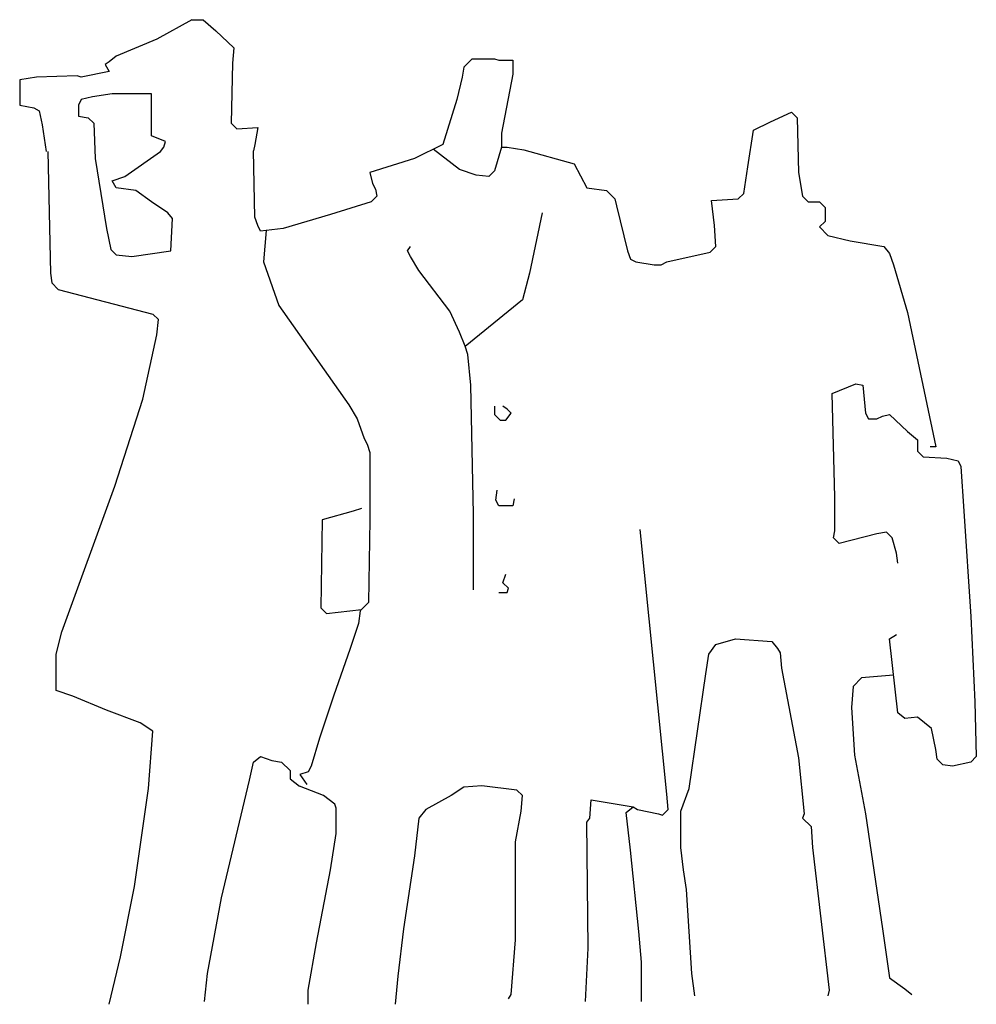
# Model space of a CAD drawing. Extents: x -0.83 to 0.88, y -0.83 to 0.92.
import ezdxf

# ---------------------------------------------------------------- set-up
doc = ezdxf.new("R2010")
doc.units = 0
doc.header["$MEASUREMENT"] = 0
doc.layers.add('HUMANOS', color=1, linetype='CONTINUOUS')

msp = doc.modelspace()

# ---------------------------------------------------------------- linework, layer by layer
at = {"layer": 'HUMANOS'}
for p, q in [((-0.5245, 0.924), (-0.587, 0.889)), ((-0.5245, 0.924), (-0.5045, 0.924)), ((-0.5045, 0.924), (-0.482, 0.904)), ((-0.482, 0.904), (-0.4495, 0.874)), ((-0.587, 0.889), (-0.6595, 0.859)), ((-0.4495, 0.874), (-0.452, 0.8465)), ((-0.672, 0.849), (-0.6795, 0.844)), ((-0.6795, 0.844), (-0.672, 0.8315)), ((-0.6595, 0.859), (-0.672, 0.849)), ((-0.452, 0.8465), (-0.4545, 0.739)), ((-0.0245, 0.854), (-0.0395, 0.839)), ((-0.0245, 0.854), (0.0155, 0.854)), ((0.0155, 0.854), (0.023, 0.8515)), ((0.023, 0.8515), (0.048, 0.8515)), ((0.048, 0.8515), (0.048, 0.8265)), ((-0.672, 0.8315), (-0.722, 0.8215)), ((-0.0395, 0.839), (-0.042, 0.8215)), ((0.048, 0.8265), (0.028, 0.7215)), ((-0.802, 0.8215), (-0.832, 0.8165)), ((-0.832, 0.8165), (-0.832, 0.7715)), ((-0.7295, 0.824), (-0.802, 0.8215)), ((-0.722, 0.8215), (-0.7295, 0.824)), ((-0.042, 0.8215), (-0.052, 0.7815)), ((-0.052, 0.7815), (-0.077, 0.7015)), ((-0.832, 0.7715), (-0.807, 0.7665)), ((-0.807, 0.7665), (-0.797, 0.7615)), ((-0.797, 0.7615), (-0.792, 0.7365)), ((0.508, 0.7415), (0.5455, 0.759)), ((0.5455, 0.759), (0.5555, 0.749)), ((-0.4545, 0.739), (-0.4445, 0.729)), ((0.478, 0.7265), (0.508, 0.7415)), ((0.5555, 0.749), (0.558, 0.6515)), ((-0.792, 0.7365), (-0.7845, 0.689)), ((-0.4445, 0.729), (-0.407, 0.7315)), ((-0.407, 0.7315), (-0.412, 0.7015)), ((0.028, 0.7215), (0.028, 0.6965)), ((0.468, 0.6615), (0.478, 0.7265)), ((-0.782, 0.689), (-0.777, 0.4715)), ((-0.412, 0.7015), (-0.4149, 0.6901)), ((-0.412, 0.5715), (-0.4149, 0.6901)), ((-0.077, 0.7015), (-0.127, 0.6765)), ((-0.047, 0.6565), (-0.0939, 0.6931)), ((0.028, 0.6965), (0.0155, 0.654)), ((0.028, 0.6965), (0.038, 0.6965)), ((0.038, 0.6965), (0.068, 0.6915)), ((0.068, 0.6915), (0.158, 0.6665)), ((-0.127, 0.6765), (-0.207, 0.6515)), ((-0.207, 0.6515), (-0.202, 0.6315)), ((-0.017, 0.6465), (-0.047, 0.6565)), ((0.0155, 0.654), (0.0055, 0.644)), ((0.158, 0.6665), (0.1805, 0.624)), ((0.4605, 0.614), (0.468, 0.6615)), ((0.558, 0.6515), (0.5655, 0.609)), ((0.0055, 0.644), (-0.017, 0.6465)), ((-0.202, 0.6315), (-0.197, 0.6215)), ((-0.197, 0.6215), (-0.1945, 0.609)), ((0.1805, 0.624), (0.2155, 0.619)), ((0.2155, 0.619), (0.2305, 0.604)), ((-0.2045, 0.599), (-0.277, 0.5765)), ((-0.1945, 0.609), (-0.2045, 0.599)), ((0.2305, 0.604), (0.233, 0.5915)), ((0.403, 0.6015), (0.4505, 0.604)), ((0.408, 0.5565), (0.403, 0.6015)), ((0.4505, 0.604), (0.4605, 0.614)), ((0.5655, 0.609), (0.5755, 0.599)), ((0.5755, 0.599), (0.5955, 0.599)), ((0.5955, 0.599), (0.6055, 0.589)), ((0.233, 0.5915), (0.253, 0.5115)), ((0.6055, 0.589), (0.6055, 0.564)), ((-0.407, 0.5565), (-0.412, 0.5715)), ((-0.277, 0.5765), (-0.362, 0.5515)), ((0.1005, 0.579), (0.078, 0.4715)), ((0.6055, 0.564), (0.5955, 0.554)), ((-0.402, 0.5465), (-0.407, 0.5565)), ((-0.362, 0.5515), (-0.402, 0.5465)), ((-0.3918, 0.5478), (-0.397, 0.4915)), ((0.4105, 0.519), (0.408, 0.5565)), ((0.5955, 0.554), (0.6105, 0.539)), ((0.6105, 0.539), (0.6505, 0.529)), ((0.6505, 0.529), (0.7105, 0.519)), ((-0.1395, 0.5115), (-0.1345, 0.519)), ((-0.1345, 0.5015), (-0.1395, 0.5115)), ((0.253, 0.5115), (0.258, 0.4965)), ((0.4005, 0.509), (0.4105, 0.519)), ((0.7105, 0.519), (0.7205, 0.5065)), ((-0.1195, 0.4765), (-0.1345, 0.5015)), ((0.258, 0.4965), (0.268, 0.4915)), ((0.323, 0.4915), (0.4005, 0.509)), ((0.7205, 0.5065), (0.728, 0.4865)), ((-0.397, 0.4915), (-0.3695, 0.414)), ((-0.0645, 0.404), (-0.1195, 0.4765)), ((0.268, 0.4915), (0.3005, 0.4865)), ((0.3005, 0.4865), (0.313, 0.4865)), ((0.313, 0.4865), (0.323, 0.4915)), ((0.728, 0.4865), (0.753, 0.4015)), ((-0.777, 0.4715), (-0.7745, 0.454)), ((0.078, 0.4715), (0.0655, 0.424)), ((-0.7745, 0.454), (-0.7631, 0.4426)), ((-0.7631, 0.4426), (-0.5941, 0.3986)), ((0.0655, 0.424), (-0.0368, 0.3409)), ((-0.3695, 0.414), (-0.2445, 0.2365)), ((-0.5845, 0.389), (-0.5941, 0.3986)), ((-0.587, 0.3615), (-0.5845, 0.389)), ((-0.047, 0.3665), (-0.0645, 0.404)), ((0.753, 0.4015), (0.803, 0.1615)), ((-0.612, 0.2465), (-0.587, 0.3615)), ((-0.037, 0.3415), (-0.047, 0.3665)), ((-0.032, 0.3265), (-0.037, 0.3415)), ((-0.027, 0.2715), (-0.032, 0.3265)), ((-0.022, 0.0415), (-0.027, 0.2715)), ((0.618, 0.2565), (0.6605, 0.274)), ((0.6605, 0.274), (0.673, 0.2715)), ((0.673, 0.2715), (0.678, 0.2215)), ((-0.662, 0.0915), (-0.612, 0.2465)), ((0.623, 0.0715), (0.618, 0.2565)), ((-0.2445, 0.2365), (-0.2295, 0.2115)), ((0.0155, 0.234), (0.0155, 0.219)), ((0.038, 0.229), (0.0305, 0.234)), ((0.0455, 0.2215), (0.038, 0.229)), ((-0.2295, 0.2115), (-0.217, 0.1765)), ((0.0155, 0.219), (0.0255, 0.209)), ((0.0355, 0.209), (0.0455, 0.2215)), ((0.678, 0.2215), (0.683, 0.2115)), ((0.683, 0.2115), (0.698, 0.2115)), ((0.698, 0.2115), (0.708, 0.2165)), ((0.708, 0.2165), (0.7205, 0.219)), ((0.7205, 0.219), (0.753, 0.189)), ((0.0255, 0.209), (0.0355, 0.209)), ((-0.217, 0.1765), (-0.212, 0.1665)), ((0.753, 0.189), (0.7705, 0.174)), ((-0.212, 0.1665), (-0.207, 0.1515)), ((0.7705, 0.174), (0.7705, 0.154)), ((0.803, 0.1615), (0.793, 0.1615)), ((-0.207, 0.1515), (-0.207, 0.0315)), ((0.7705, 0.154), (0.7805, 0.144)), ((0.7805, 0.144), (0.823, 0.1415)), ((0.823, 0.1415), (0.843, 0.1365)), ((0.843, 0.1365), (0.848, 0.1265)), ((0.848, 0.1265), (0.853, 0.0465)), ((-0.757, -0.1685), (-0.662, 0.0915)), ((0.018, 0.0665), (0.0205, 0.084)), ((0.623, 0.0315), (0.623, 0.0715)), ((0.023, 0.0565), (0.018, 0.0665)), ((0.048, 0.0565), (0.023, 0.0565)), ((0.0505, 0.069), (0.048, 0.0565)), ((-0.237, 0.0465), (-0.292, 0.0315)), ((-0.222, 0.0515), (-0.237, 0.0465)), ((-0.022, -0.0285), (-0.022, 0.0415)), ((0.853, 0.0465), (0.8655, -0.141)), ((-0.292, 0.0315), (-0.2945, -0.126)), ((-0.207, 0.0315), (-0.2095, -0.116)), ((0.623, 0.0115), (0.623, 0.0315)), ((0.323, -0.4585), (0.2755, 0.014)), ((0.6205, -0.001), (0.623, 0.0115)), ((0.698, 0.0065), (0.6305, -0.011)), ((0.7155, 0.009), (0.698, 0.0065)), ((0.7255, -0.001), (0.7155, 0.009)), ((0.6305, -0.011), (0.6205, -0.001)), ((0.733, -0.0285), (0.7255, -0.001)), ((-0.022, -0.0935), (-0.022, -0.0285)), ((0.7355, -0.046), (0.733, -0.0285)), ((0.0305, -0.081), (0.0355, -0.066)), ((0.0405, -0.091), (0.0305, -0.081)), ((0.023, -0.0985), (0.038, -0.0985)), ((0.038, -0.0985), (0.0405, -0.091)), ((-0.2095, -0.116), (-0.2245, -0.131)), ((-0.2945, -0.126), (-0.2845, -0.136)), ((-0.2845, -0.136), (-0.222, -0.1285)), ((-0.2245, -0.131), (-0.227, -0.1535)), ((-0.227, -0.1535), (-0.242, -0.1985)), ((0.8655, -0.141), (0.873, -0.2935)), ((-0.767, -0.2085), (-0.757, -0.1685)), ((0.7205, -0.181), (0.733, -0.1735)), ((0.398, -0.2085), (0.4105, -0.191)), ((0.4105, -0.191), (0.4455, -0.181)), ((0.4455, -0.181), (0.5105, -0.186)), ((0.5105, -0.186), (0.5205, -0.1985)), ((0.7355, -0.3135), (0.7205, -0.181)), ((-0.767, -0.2735), (-0.767, -0.2085)), ((-0.242, -0.1985), (-0.272, -0.2835)), ((0.393, -0.2435), (0.398, -0.2085)), ((0.5205, -0.1985), (0.5255, -0.206)), ((0.5255, -0.206), (0.528, -0.2335)), ((0.363, -0.4485), (0.393, -0.2435)), ((0.528, -0.2335), (0.558, -0.3935)), ((0.7278, -0.2458), (0.6705, -0.251)), ((0.6705, -0.251), (0.6555, -0.266)), ((-0.737, -0.2835), (-0.767, -0.2735)), ((0.6555, -0.266), (0.653, -0.3035)), ((-0.677, -0.3085), (-0.737, -0.2835)), ((-0.272, -0.2835), (-0.297, -0.3585)), ((0.873, -0.2935), (0.8755, -0.391)), ((-0.617, -0.331), (-0.677, -0.3085)), ((0.653, -0.3035), (0.658, -0.3885)), ((0.748, -0.3235), (0.7355, -0.3135)), ((-0.5945, -0.346), (-0.617, -0.331)), ((0.7705, -0.321), (0.748, -0.3235)), ((0.7955, -0.341), (0.7705, -0.321)), ((-0.602, -0.4485), (-0.5945, -0.346)), ((0.803, -0.3785), (0.7955, -0.341)), ((-0.297, -0.3585), (-0.312, -0.4085)), ((0.8055, -0.396), (0.803, -0.3785)), ((-0.422, -0.4335), (-0.4145, -0.401)), ((-0.4145, -0.401), (-0.402, -0.391)), ((-0.402, -0.391), (-0.382, -0.3985)), ((-0.382, -0.3985), (-0.3645, -0.401)), ((-0.3645, -0.401), (-0.3495, -0.416)), ((0.558, -0.3935), (0.568, -0.4935)), ((0.658, -0.3885), (0.678, -0.4935)), ((0.8155, -0.406), (0.8055, -0.396)), ((0.8655, -0.401), (0.833, -0.4085)), ((0.8755, -0.391), (0.8655, -0.401)), ((-0.3495, -0.416), (-0.3495, -0.431)), ((-0.317, -0.4185), (-0.332, -0.4235)), ((-0.312, -0.4085), (-0.317, -0.4185)), ((0.833, -0.4085), (0.8155, -0.406)), ((-0.472, -0.6435), (-0.422, -0.4335)), ((-0.3495, -0.431), (-0.3323, -0.4439)), ((-0.332, -0.4235), (-0.3195, -0.441)), ((-0.627, -0.6235), (-0.602, -0.4485)), ((-0.2895, -0.461), (-0.3323, -0.4439)), ((-0.0395, -0.446), (-0.062, -0.461)), ((-0.007, -0.4435), (-0.0395, -0.446)), ((0.0555, -0.451), (-0.007, -0.4435)), ((0.0655, -0.461), (0.0555, -0.451)), ((0.348, -0.4885), (0.363, -0.4485)), ((-0.2695, -0.476), (-0.2895, -0.461)), ((-0.062, -0.461), (-0.107, -0.486)), ((0.063, -0.4885), (0.0655, -0.461)), ((0.1855, -0.501), (0.188, -0.4685)), ((0.188, -0.4685), (0.263, -0.481)), ((0.3255, -0.486), (0.323, -0.4585)), ((-0.267, -0.4835), (-0.2695, -0.476)), ((-0.267, -0.5285), (-0.267, -0.4835)), ((-0.107, -0.486), (-0.1195, -0.501)), ((0.053, -0.5435), (0.063, -0.4885)), ((0.2505, -0.491), (0.263, -0.481)), ((0.258, -0.5585), (0.2505, -0.491)), ((0.263, -0.481), (0.2705, -0.486)), ((0.2705, -0.486), (0.308, -0.4935)), ((0.3155, -0.496), (0.3255, -0.486)), ((0.348, -0.5535), (0.348, -0.4885)), ((-0.1195, -0.501), (-0.127, -0.5685)), ((0.1805, -0.5085), (0.1855, -0.501)), ((0.183, -0.7335), (0.1805, -0.5085)), ((0.308, -0.4935), (0.3155, -0.496)), ((0.568, -0.4935), (0.5655, -0.501)), ((0.5655, -0.501), (0.5805, -0.516)), ((0.678, -0.4935), (0.708, -0.6985)), ((0.5805, -0.516), (0.583, -0.5535)), ((-0.277, -0.5935), (-0.267, -0.5285)), ((0.053, -0.7185), (0.053, -0.5435)), ((0.273, -0.7035), (0.258, -0.5585)), ((0.353, -0.5935), (0.348, -0.5535)), ((0.583, -0.5535), (0.613, -0.8085)), ((-0.127, -0.5685), (-0.147, -0.6985)), ((-0.302, -0.7235), (-0.277, -0.5935)), ((0.358, -0.6285), (0.353, -0.5935)), ((-0.652, -0.7485), (-0.627, -0.6235)), ((0.368, -0.7785), (0.358, -0.6285)), ((-0.497, -0.7785), (-0.472, -0.6435)), ((-0.147, -0.6985), (-0.157, -0.7835)), ((0.708, -0.6985), (0.7205, -0.786)), ((0.0455, -0.816), (0.053, -0.7185)), ((0.278, -0.7585), (0.273, -0.7035)), ((-0.317, -0.8085), (-0.302, -0.7235)), ((0.178, -0.8285), (0.183, -0.7335)), ((-0.672, -0.8335), (-0.652, -0.7485)), ((0.278, -0.8285), (0.278, -0.7585)), ((-0.502, -0.8285), (-0.497, -0.7785)), ((-0.157, -0.7835), (-0.162, -0.8335)), ((0.373, -0.8185), (0.368, -0.7785)), ((0.7205, -0.786), (0.748, -0.806)), ((0.748, -0.806), (0.7605, -0.816)), ((-0.317, -0.8335), (-0.317, -0.8085)), ((0.0405, -0.8235), (0.0455, -0.816)), ((0.613, -0.8085), (0.6105, -0.8185))]:
    msp.add_line(p, q, dxfattribs=at)
msp.add_lwpolyline([(-0.697, 0.6765), (-0.677, 0.5515), (-0.6695, 0.514), (-0.6595, 0.504), (-0.632, 0.5015), (-0.562, 0.5115), (-0.5595, 0.569), (-0.5678, 0.5795), (-0.597, 0.599), (-0.6245, 0.619), (-0.6595, 0.624), (-0.667, 0.6365), (-0.6445, 0.644), (-0.5808, 0.6886), (-0.5745, 0.6965), (-0.572, 0.7065), (-0.597, 0.7165), (-0.597, 0.7915), (-0.667, 0.7915), (-0.702, 0.7865), (-0.722, 0.7815), (-0.727, 0.7715), (-0.727, 0.7515), (-0.7095, 0.749), (-0.6995, 0.739)], close=True, dxfattribs=at)

doc.saveas('drawing.dxf')
